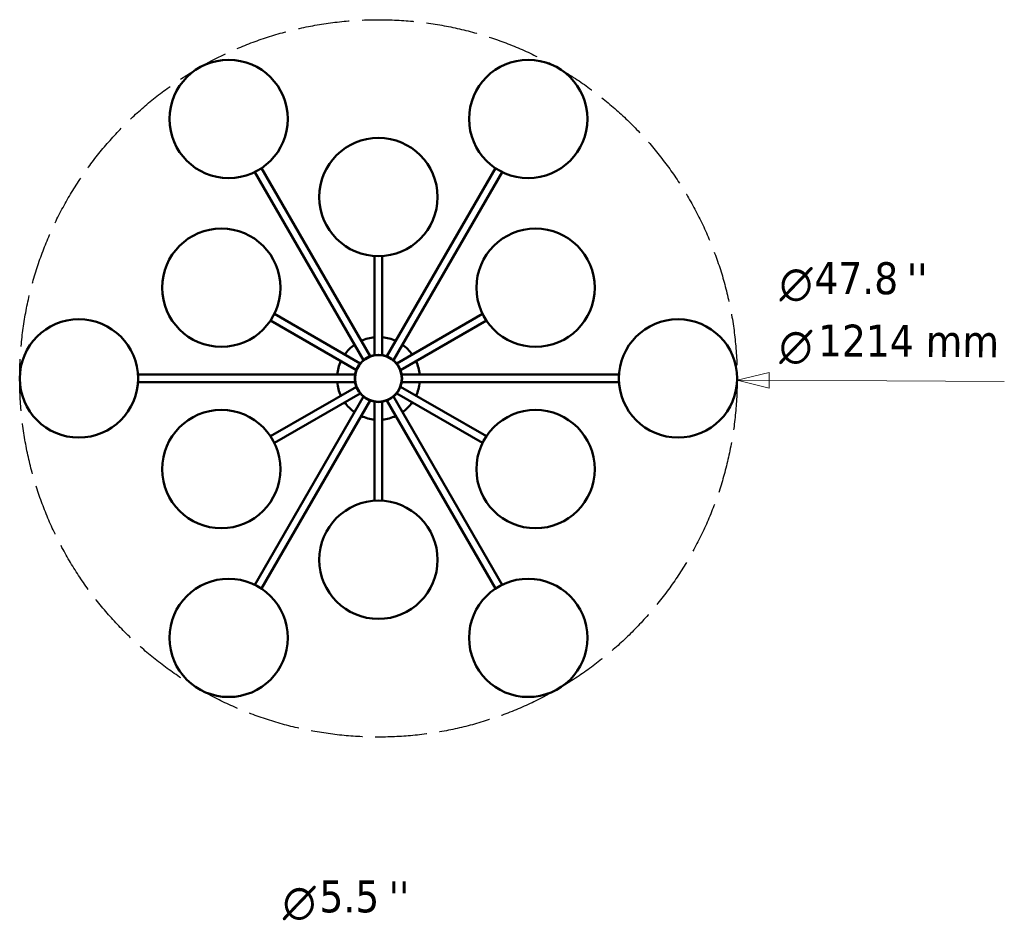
# Model space of a CAD drawing. Header units: millimetres. Extents: x 1817 to 5620, y 999 to 4386.
# Tile 3 of 5: x 1817 to 3483, y 2861 to 4386. Entities that reach past the tile are written whole.
import ezdxf

# ---------------------------------------------------------------- set-up
doc = ezdxf.new("R2010")
doc.units = ezdxf.units.MM
doc.header["$LTSCALE"] = 18
doc.linetypes.add('DASHED_SPACE', pattern=[0.2067, 0.1654, -0.0413])
for name, color, linetype, lineweight in [('Geometria szkicu (ISO)', 7, 'Continuous', 50), ('Symbol (ISO)', 7, 'Continuous', 50), ('Widoczne (ISO)', 7, 'Continuous', 50), ('Wymiar (ISO)', 7, 'Continuous', 18)]:
    doc.layers.add(name, color=color, linetype=linetype, lineweight=lineweight)
doc.styles.add('Styl tekstu27', font='AIGDT___.TTF')
doc.styles.add('Tekst notatki (ISO)', font='tahoma.ttf')

msp = doc.modelspace()

# ---------------------------------------------------------------- linework, layer by layer
at = {"layer": 'Geometria szkicu (ISO)', "linetype": 'DASHED_SPACE', "lineweight": 25, "ltscale": 29.293196}
msp.add_circle((2423.9, 3778.5), 607.1, dxfattribs=at)
at = {"layer": 'Widoczne (ISO)'}
for p, q in [((2226, 4134.3), (2409.8, 3815.9)), ((2621.8, 4134.3), (2438, 3815.9)), ((2214.7, 4127.8), (2398.5, 3809.4)), ((2633.1, 4127.8), (2449.3, 3809.4)), ((2417.4, 3985.6), (2417.4, 3818)), ((2430.4, 3985.6), (2430.4, 3818)), ((2247.8, 3887.7), (2393, 3803.9)), ((2600, 3887.7), (2454.8, 3803.9)), ((2241.3, 3876.4), (2386.5, 3792.6)), ((2606.5, 3876.4), (2461.3, 3792.6)), ((2016.8, 3785), (2384.4, 3785)), ((2831, 3785), (2463.4, 3785)), ((2016.8, 3772), (2384.4, 3772)), ((2831, 3772), (2463.4, 3772)), ((2241.3, 3680.6), (2386.5, 3764.4)), ((2247.8, 3669.3), (2393, 3753.1)), ((2600, 3669.3), (2454.8, 3753.1)), ((2606.5, 3680.6), (2461.3, 3764.4)), ((2214.7, 3429.2), (2398.5, 3747.6)), ((2226, 3422.7), (2409.8, 3741.1)), ((2417.4, 3571.4), (2417.4, 3739)), ((2430.4, 3571.4), (2430.4, 3739)), ((2621.8, 3422.7), (2438, 3741.1)), ((2633.1, 3429.2), (2449.3, 3747.6))]:
    msp.add_line(p, q, dxfattribs=at)
for centre, radius in [((2170.4, 4217.6), 100.1), ((2677.4, 4217.6), 100.1), ((2423.9, 4085.5), 100.1), ((2158, 3932), 100.1), ((2689.8, 3932), 100.1), ((1916.9, 3778.5), 100.1), ((2930.9, 3778.5), 100.1), ((2423.9, 3778.5), 40), ((2423.9, 3778.5), 39.5), ((2158, 3625), 100.1), ((2689.8, 3625), 100.1), ((2423.9, 3471.5), 100.1), ((2170.4, 3339.4), 100.1), ((2677.4, 3339.4), 100.1)]:
    msp.add_circle(centre, radius, dxfattribs=at)
for start, end in [(125.328, 144.672), (95.328, 114.672), (65.328, 84.672), (35.328, 54.672), (155.328, 174.672), (5.328, 24.672), (185.328, 204.672), (335.328, 354.672), (215.328, 234.672), (305.328, 324.672), (245.328, 264.672), (275.328, 294.672)]:
    msp.add_arc((2423.9, 3778.5), 70, start, end, dxfattribs=at)
at = {"layer": 'Wymiar (ISO)', "lineweight": 18}
for p, q in [((3085.1, 3788.7), (3031, 3775.5)), ((3084.9, 3761.7), (3085.1, 3788.7)), ((3085, 3775.2), (3031, 3775.5)), ((3031, 3775.5), (3084.9, 3761.7)), ((3085, 3775.2), (3284.1, 3774.2)), ((3284.1, 3774.2), (3483.1, 3773.2))]:
    msp.add_line(p, q, dxfattribs=at)
at = {"layer": 'Wymiar (ISO)', "lineweight": 18, "flags": 128}
msp.add_lwpolyline([(3085.1, 3788.7), (3031, 3775.5), (3084.9, 3761.7), (3085.1, 3788.7)], dxfattribs=at)
at = {"layer": 'Wymiar (ISO)'}
msp.add_solid([(3085.1, 3788.7), (3031, 3775.5), (3084.9, 3761.7), (3085.1, 3788.7)], dxfattribs=at)

# ---------------------------------------------------------------- texts
at = {"layer": 'Symbol (ISO)', "char_height": 54, "attachment_point": 1, "line_spacing_factor": 2, "style": 'Tekst notatki (ISO)'}
for insert in [(3318, 3973), (2441.1, 2927.3)]:
    msp.add_mtext("\\fTahoma|b0|i0;''\\P", dxfattribs=dict(at, insert=insert))
at = {"layer": 'Wymiar (ISO)', "char_height": 54, "attachment_point": 7, "rotation": 359.7129}
for s, insert, style in [('47.8', (3161.5, 3920.6), 'Tekst notatki (ISO)'), ('\\fAIGDT|b0|i0|p0;n', (3102.6, 3908.6), 'Styl tekstu27'), ('1214 mm', (3167.6, 3815.8), 'Tekst notatki (ISO)'), ('\\fAIGDT|b0|i0|p0;n', (3102.1, 3802.5), 'Styl tekstu27')]:
    msp.add_mtext(s, dxfattribs=dict(at, insert=insert, style=style))
at = {"layer": 'Wymiar (ISO)', "char_height": 54, "attachment_point": 7}
for s, insert, style in [('5.5', (2323.9, 2873.8), 'Tekst notatki (ISO)'), ('\\fAIGDT|b0|i0|p0;n', (2262, 2861.3), 'Styl tekstu27')]:
    msp.add_mtext(s, dxfattribs=dict(at, insert=insert, style=style))

doc.saveas('drawing.dxf')
